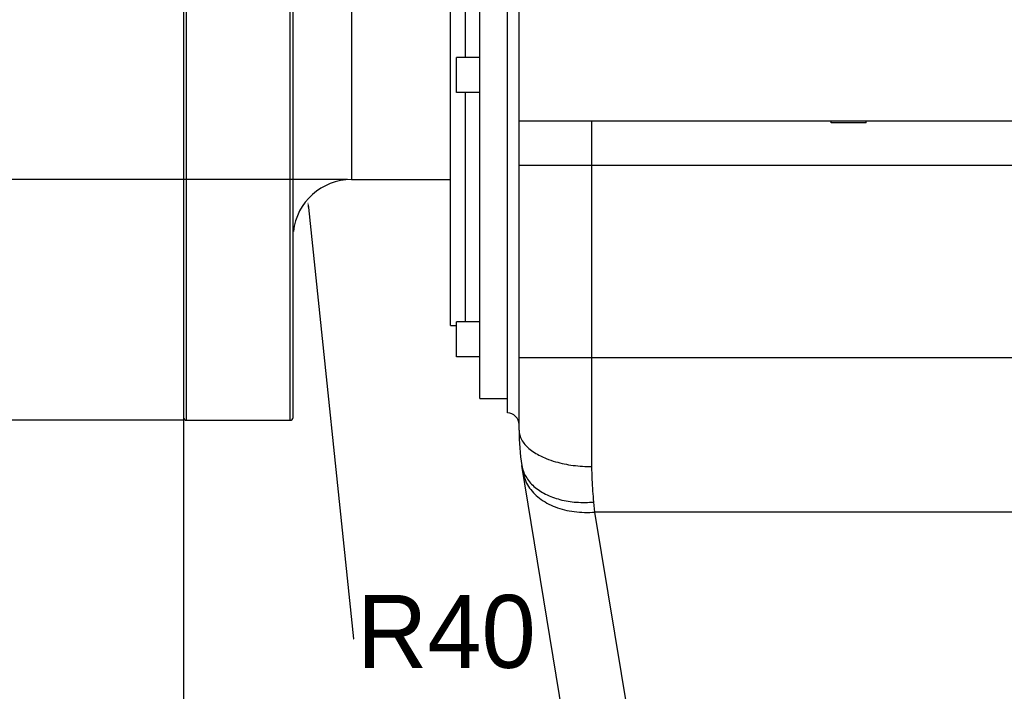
# Model space of a CAD drawing. Header units: millimetres. Extents: x -1960 to 5860, y -1328 to 4132.
# Tile 10 of 32: x -1285 to -610, y 1575 to 2035. Entities that reach past the tile are written whole.
import ezdxf
from ezdxf import colors
from ezdxf.entities.mleader import LeaderData, LeaderLine
from ezdxf.math import Vec2, Vec3

# ---------------------------------------------------------------- set-up
doc = ezdxf.new("R2010")
doc.units = ezdxf.units.MM
for name, color, linetype in [('02___PRT_ALL_AXES', 7, 'Continuous'), ('3_ALL_AXES', 7, 'Continuous'), ('Layer2', 10, 'Continuous')]:
    doc.layers.add(name, color=color, linetype=linetype)
doc.dimstyles.get("Standard").update_dxf_attribs({"dimtxt": 2.5, "dimasz": 3, "dimexe": 0.18, "dimexo": 0.0625, "dimgap": 0.09, "dimtad": 1, "dimdsep": 46, "dimtxsty": 'Standard', "dimcen": 0.09, "dimadec": 0, "dimazin": 0, "dimtol": 1, "dimtp": 0.01, "dimtm": 0.01, "dimtfac": 1, "dimtofl": 0, "dimtmove": 0, "dimatfit": 3, "dimfxl": 0, "dimtolj": 1, "dimarcsym": 0})

# ---------------------------------------------------------------- blocks, each defined once
blk = doc.blocks.new('*D14')
at = {"layer": 'Defpoints', "color": 0}
for p in [(1386.472445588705, 2857.159943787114), (-1172.427554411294, 1858.047562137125), (1386.472445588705, 882.3094444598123)]:
    blk.add_point(p, dxfattribs=at)
at = {"layer": 'Layer2', "color": 0, "lineweight": -2}
for p, q in [((1386.472445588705, 2854.534943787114), (1386.472445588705, 874.7494444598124)), ((-1172.427554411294, 1855.422562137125), (-1172.427554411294, 874.7494444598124)), ((-1072.427554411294, 882.3094444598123), (1286.472445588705, 882.3094444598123))]:
    blk.add_line(p, q, dxfattribs=at)
at = {"layer": 'Layer2', "color": 0}
for points in [[(-1072.427554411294, 898.9761111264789), (-1072.427554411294, 865.6427777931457), (-1172.427554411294, 882.3094444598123)], [(1286.472445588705, 898.9761111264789), (1286.472445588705, 865.6427777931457), (1386.472445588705, 882.3094444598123)]]:
    blk.add_solid(points, dxfattribs=at)
at = {"layer": 'Layer2', "color": 0, "insert": (107.0224455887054, 942.3094444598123), "char_height": 100, "attachment_point": 5}
blk.add_mtext('\\A1;2559', dxfattribs=at)
blk = doc.blocks.new('*D15')
at = {"layer": 'Defpoints', "color": 0}
for p in [(496.5724455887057, 1920.577031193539), (-1172.427554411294, 1856.557370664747), (496.5724455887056, 1058.13679792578)]:
    blk.add_point(p, dxfattribs=at)
at = {"layer": 'Layer2', "color": 0, "lineweight": -2}
for p, q in [((496.5724455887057, 1917.952031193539), (496.5724455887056, 1050.57679792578)), ((-1172.427554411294, 1853.932370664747), (-1172.427554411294, 1050.57679792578)), ((-1072.427554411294, 1058.13679792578), (396.5724455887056, 1058.13679792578))]:
    blk.add_line(p, q, dxfattribs=at)
at = {"layer": 'Layer2', "color": 0}
for points in [[(-1072.427554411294, 1074.803464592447), (-1072.427554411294, 1041.470131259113), (-1172.427554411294, 1058.13679792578)], [(396.5724455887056, 1074.803464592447), (396.5724455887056, 1041.470131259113), (496.5724455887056, 1058.13679792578)]]:
    blk.add_solid(points, dxfattribs=at)
at = {"layer": 'Layer2', "color": 0, "insert": (-337.9275544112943, 1118.13679792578), "char_height": 100, "attachment_point": 5}
blk.add_mtext('\\A1;1669', dxfattribs=at)
blk = doc.blocks.new('*D16')
at = {"layer": 'Defpoints', "color": 0}
for p in [(-1172.427554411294, 1779.782566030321), (-944.4275544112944, 1529.133906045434), (-944.4275544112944, 907.7737910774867)]:
    blk.add_point(p, dxfattribs=at)
at = {"layer": 'Layer2', "color": 0, "lineweight": -2}
for p, q in [((-1172.427554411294, 1777.157566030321), (-1172.427554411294, 900.2137910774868)), ((-944.4275544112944, 1526.508906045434), (-944.4275544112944, 900.2137910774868)), ((-1072.427554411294, 907.7737910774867), (-1044.427554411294, 907.7737910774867)), ((-944.4275544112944, 907.7737910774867), (-557.7608877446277, 907.7737910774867))]:
    blk.add_line(p, q, dxfattribs=at)
at = {"layer": 'Layer2', "color": 0}
for points in [[(-1072.427554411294, 924.4404577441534), (-1072.427554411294, 891.1071244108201), (-1172.427554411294, 907.7737910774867)], [(-1044.427554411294, 924.4404577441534), (-1044.427554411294, 891.1071244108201), (-944.4275544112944, 907.7737910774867)]]:
    blk.add_solid(points, dxfattribs=at)
at = {"layer": 'Layer2', "color": 0, "insert": (-701.094221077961, 967.7737910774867), "char_height": 100, "attachment_point": 5}
blk.add_mtext('\\A1;228', dxfattribs=at)
blk = doc.blocks.new('*D21')
at = {"layer": 'Defpoints', "color": 0}
for p in [(357.0724455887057, 2414.59908393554), (-1172.427554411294, 1777.157566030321), (-1172.427554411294, 1249.635124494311)]:
    blk.add_point(p, dxfattribs=at)
at = {"layer": 'Layer2', "color": 0, "lineweight": -2}
for p, q in [((357.0724455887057, 2411.97408393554), (357.0724455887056, 1242.075124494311)), ((-1172.427554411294, 1774.532566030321), (-1172.427554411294, 1242.075124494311)), ((257.0724455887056, 1249.635124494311), (-1072.427554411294, 1249.635124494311))]:
    blk.add_line(p, q, dxfattribs=at)
at = {"layer": 'Layer2', "color": 0}
for points in [[(-1072.427554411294, 1266.301791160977), (-1072.427554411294, 1232.968457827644), (-1172.427554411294, 1249.635124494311)], [(257.0724455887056, 1266.301791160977), (257.0724455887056, 1232.968457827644), (357.0724455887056, 1249.635124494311)]]:
    blk.add_solid(points, dxfattribs=at)
at = {"layer": 'Layer2', "color": 0, "insert": (-407.6775544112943, 1309.635124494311), "char_height": 100, "attachment_point": 5}
blk.add_mtext('\\A1;1530', dxfattribs=at)
blk = doc.blocks.new('*D22')
at = {"layer": 'Defpoints', "color": 0}
for p in [(-1170.427554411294, 2490.577031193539), (-1698.535770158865, 1760.57703119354), (-1170.427554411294, 1760.577031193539)]:
    blk.add_point(p, dxfattribs=at)
at = {"layer": 'Layer2', "color": 0, "lineweight": -2}
for p, q in [((-1173.052554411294, 2490.577031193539), (-1706.095770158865, 2490.577031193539)), ((-1698.535770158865, 2390.577031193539), (-1698.535770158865, 1860.57703119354)), ((-1173.052554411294, 1760.577031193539), (-1706.095770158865, 1760.57703119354)), ((-1698.535770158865, 1760.57703119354), (-1698.535770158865, 1026.556189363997))]:
    blk.add_line(p, q, dxfattribs=at)
at = {"layer": 'Layer2', "color": 0}
for points in [[(-1715.202436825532, 2390.577031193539), (-1681.869103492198, 2390.577031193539), (-1698.535770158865, 2490.577031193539)], [(-1715.202436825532, 1860.57703119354), (-1681.869103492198, 1860.57703119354), (-1698.535770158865, 1760.57703119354)]]:
    blk.add_solid(points, dxfattribs=at)
at = {"layer": 'Layer2', "color": 0, "insert": (-1758.535770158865, 1211.556189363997), "char_height": 100, "attachment_point": 5, "rotation": 90}
blk.add_mtext('\\A1;Ø730', dxfattribs=at)
blk = doc.blocks.new('*D24')
at = {"layer": 'Defpoints', "color": 0}
for p in [(-1057.427554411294, 2325.577031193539), (-1572.234404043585, 1925.57703119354), (-1057.427554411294, 1925.577031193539)]:
    blk.add_point(p, dxfattribs=at)
at = {"layer": 'Layer2', "color": 0, "lineweight": -2}
for p, q in [((-1060.052554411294, 2325.577031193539), (-1579.794404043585, 2325.577031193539)), ((-1572.234404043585, 2225.577031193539), (-1572.234404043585, 2025.57703119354)), ((-1060.052554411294, 1925.577031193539), (-1579.794404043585, 1925.57703119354)), ((-1572.234404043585, 1925.57703119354), (-1572.234404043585, 1025.678929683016))]:
    blk.add_line(p, q, dxfattribs=at)
at = {"layer": 'Layer2', "color": 0}
for points in [[(-1588.901070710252, 2225.577031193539), (-1555.567737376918, 2225.577031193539), (-1572.234404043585, 2325.577031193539)], [(-1588.901070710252, 2025.57703119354), (-1555.567737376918, 2025.57703119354), (-1572.234404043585, 1925.57703119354)]]:
    blk.add_solid(points, dxfattribs=at)
at = {"layer": 'Layer2', "color": 0, "insert": (-1632.234404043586, 1202.345596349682), "char_height": 100, "attachment_point": 5, "rotation": 90}
blk.add_mtext('\\A1;Ø400', dxfattribs=at)

msp = doc.modelspace()

# ---------------------------------------------------------------- linework, layer by layer
at = {"color": 7, "linetype": 'Continuous'}
for p, q in [((-1172.427554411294, 2488.577031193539), (-1172.427554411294, 1762.577031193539)), ((-1170.427554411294, 1760.577031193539), (-1170.427554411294, 2490.577031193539)), ((-1099.427554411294, 1760.577031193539), (-1099.427554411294, 2490.577031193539)), ((-1097.427554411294, 1762.577031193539), (-1097.427554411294, 2488.577031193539)), ((-950.4275544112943, 1765.58329483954), (-950.4275544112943, 2490.577031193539)), ((-1057.427554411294, 2325.577031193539), (-1057.427554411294, 1925.577031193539)), ((-942.4275544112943, 1753.79059882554), (-942.4275544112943, 2305.577031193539)), ((-979.4275544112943, 2241.77598103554), (-979.4275544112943, 2009.37808135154)), ((-979.4275544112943, 1985.37808135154), (-979.4275544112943, 1828.077387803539)), ((149.5724455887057, 1965.577031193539), (-942.4275544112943, 1965.577031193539)), ((-892.4275544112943, 1728.831365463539), (-892.4275544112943, 1965.577031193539)), ((-704.4275544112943, 1964.577031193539), (-728.4275544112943, 1964.577031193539)), ((-942.4275544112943, 1935.577031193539), (149.5724455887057, 1935.577031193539)), ((-942.4275544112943, 1803.709065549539), (149.5724455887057, 1803.709065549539)), ((-894.4570590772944, 1448.957009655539), (-940.4517041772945, 1729.524344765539)), ((-890.3538113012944, 1697.643048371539), (-891.1103209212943, 1704.565111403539)), ((-839.9568676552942, 1390.22169213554), (-890.3538113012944, 1697.643048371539)), ((97.49870247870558, 1697.643048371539), (-890.3538113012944, 1697.643048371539))]:
    msp.add_line(p, q, dxfattribs=at)
at = {"color": 2, "linetype": 'Continuous'}
for p, q in [((-728.4275544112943, 1964.577031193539), (-728.4275544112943, 1965.577031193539)), ((-704.4275544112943, 1964.577031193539), (-704.4275544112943, 1965.577031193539))]:
    msp.add_line(p, q, dxfattribs=at)
at = {"color": 7, "linetype": 'Continuous'}
for centre, radius, start, end in [((-1057.427554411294, 1885.577031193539), 40, 90, 173.692287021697), ((-1170.427554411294, 1762.577031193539), 2, 180, 270), ((-1099.427554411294, 1762.577031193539), 2, 270, 0), ((-950.4275544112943, 1757.577031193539), 8, 0, 90), ((-792.4275544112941, 1753.79059882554), 150, 180, 189.309940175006), ((-903.5173140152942, 1784.870631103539), 54.43639870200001, 243.5279261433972, 248.1159864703)]:
    msp.add_arc(centre, radius, start, end, dxfattribs=at)
for points, start_tangent, end_tangent in [([(-942.4275544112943, 1753.790598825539), (-940.7238616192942, 1747.33070421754), (-935.7288733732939, 1741.311025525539), (-927.7829683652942, 1736.14179443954)], (0, -1), (0.8947460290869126, -0.4465753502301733)), ([(-940.4516806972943, 1729.524348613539), (-937.7091747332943, 1721.945778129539)], (0.1617754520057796, -0.9868275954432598), (0.5000516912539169, -0.8659955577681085)), ([(-923.8073322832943, 1734.356903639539), (-917.4276306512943, 1732.175291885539), (-905.3685546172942, 1729.681837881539), (-892.4275544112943, 1728.831365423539)], (0.927599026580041, -0.3735773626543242), (0.9999999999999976, -7.108241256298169e-08)), ([(-891.1103209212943, 1704.565111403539), (-891.7911593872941, 1711.935549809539), (-892.2547376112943, 1720.01687160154), (-892.4275544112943, 1728.831365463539)], (-0.1086390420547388, 0.9940812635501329), (-8.17040944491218e-06, 0.9999999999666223)), ([(-939.6951945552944, 1724.90963607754), (-935.9861355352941, 1715.29897709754), (-928.4340362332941, 1707.178918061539), (-917.6749153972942, 1701.23331011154), (-904.6148792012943, 1697.96287762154), (-890.3538113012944, 1697.643048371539)], (0.1617750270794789, -0.986827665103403), (0.996657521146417, 0.08169324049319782)), ([(-937.7091747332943, 1721.945778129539), (-932.2073555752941, 1715.29493479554), (-924.2720088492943, 1709.965642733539), (-914.3730194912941, 1706.27347152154), (-903.0965478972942, 1704.437050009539), (-891.1103209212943, 1704.56512037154)], (0.5000516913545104, -0.8659955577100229), (0.995765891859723, 0.0919254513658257))]:
    msp.add_spline(points, degree=3, dxfattribs=dict(at, start_tangent=start_tangent, end_tangent=end_tangent))
at = {"layer": '02___PRT_ALL_AXES', "color": 7, "linetype": 'Continuous'}
for p, q in [((-969.4275544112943, 1775.577498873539), (-969.4275544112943, 2485.576563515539)), ((-989.4275544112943, 1825.577141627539), (-989.4275544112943, 2435.576920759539)), ((-1057.427554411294, 1925.577031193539), (-989.4275544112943, 1925.577031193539)), ((-989.4275544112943, 1825.577031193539), (-985.4275544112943, 1825.577031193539)), ((-969.4275544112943, 1775.577031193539), (-950.4275544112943, 1775.577031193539)), ((-1170.427554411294, 1760.577031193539), (-1099.427554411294, 1760.577031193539))]:
    msp.add_line(p, q, dxfattribs=at)
at = {"layer": '3_ALL_AXES', "color": 7, "linetype": 'Continuous'}
for p, q in [((-985.4275544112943, 1985.37808135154), (-985.4275544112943, 2009.37808135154)), ((-969.4275544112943, 2009.37808135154), (-985.4275544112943, 2009.37808135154)), ((-969.4275544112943, 1985.37808135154), (-985.4275544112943, 1985.37808135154)), ((-985.4275544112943, 1804.077387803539), (-985.4275544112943, 1828.077387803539)), ((-969.4275544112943, 1828.077387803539), (-985.4275544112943, 1828.077387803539)), ((-969.4275544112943, 1804.077387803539), (-985.4275544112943, 1804.077387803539))]:
    msp.add_line(p, q, dxfattribs=at)

# ---------------------------------------------------------------- dimensions: what is measured, and where the dimension line sits
at = {"layer": 'Layer2'}
for base, p1, p2, picture, middle in [((1386.472445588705, 882.3094444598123), (-1172.427554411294, 1858.047562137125), (1386.472445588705, 2857.159943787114), '*D14', (107.0224455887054, 882.3094444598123)), ((-944.4275544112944, 907.7737910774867), (-1172.427554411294, 1779.782566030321), (-944.4275544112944, 1529.133906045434), '*D16', (-701.094221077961, 907.7737910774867))]:
    dim = msp.add_linear_dim(base=base, p1=p1, p2=p2, dimstyle='Standard', override={"dimtxt": 100, "dimasz": 100, "dimexe": 7.56, "dimexo": 2.625, "dimgap": 10, "dimdec": 0, "dimzin": 0, "dimdsep": 44, "dimcen": 3.78, "dimtol": 0, "dimtdec": 0, "dimtzin": 0}, dxfattribs=at)
    dim.commit()
    dim.dimension.update_dxf_attribs({"geometry": picture, "text_midpoint": middle, "dimtype": 160})
for base, p1, p2, text, picture, middle in [((-1698.535770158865, 1760.57703119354), (-1170.427554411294, 2490.577031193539), (-1170.427554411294, 1760.577031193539), 'Ø730', '*D22', (-1698.535770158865, 1211.556189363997)), ((-1572.234404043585, 1925.57703119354), (-1057.427554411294, 2325.577031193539), (-1057.427554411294, 1925.577031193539), 'Ø400', '*D24', (-1572.234404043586, 1202.345596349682))]:
    dim = msp.add_linear_dim(base=base, p1=p1, p2=p2, angle=90, text=text, dimstyle='Standard', override={"dimtxt": 100, "dimasz": 100, "dimexe": 7.56, "dimexo": 2.625, "dimgap": 10, "dimdec": 0, "dimzin": 0, "dimdsep": 44, "dimcen": 3.78, "dimtol": 0, "dimtdec": 0, "dimtzin": 0}, dxfattribs=at)
    dim.commit()
    dim.dimension.update_dxf_attribs({"geometry": picture, "text_midpoint": middle, "dimtype": 160})
for base, p1, p2, picture, middle in [((-1172.427554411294, 1249.635124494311), (357.0724455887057, 2414.59908393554), (-1172.427554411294, 1777.157566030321), '*D21', (-407.6775544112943, 1309.635124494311)), ((496.5724455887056, 1058.13679792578), (-1172.427554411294, 1856.557370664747), (496.5724455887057, 1920.577031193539), '*D15', (-337.9275544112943, 1118.13679792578))]:
    dim = msp.add_linear_dim(base=base, p1=p1, p2=p2, dimstyle='Standard', override={"dimtxt": 100, "dimasz": 100, "dimexe": 7.56, "dimexo": 2.625, "dimgap": 10, "dimdec": 0, "dimzin": 0, "dimdsep": 44, "dimcen": 3.78, "dimtol": 0, "dimtdec": 0, "dimtzin": 0}, dxfattribs=at)
    dim.commit()
    dim.dimension.update_dxf_attribs({"geometry": picture, "text_midpoint": middle})

# ---------------------------------------------------------------- leaders
ml = msp.add_multileader_mtext('Standard', dxfattribs=at)
ml.set_content('R40', color=256)
ml.set_leader_properties()
ml.build(insert=Vec2(0, 0))
ml.multileader.update_dxf_attribs({"text_right_attachment_type": 6, "dogleg_length": 0.36})
ctx = ml.context
ctx.base_point, ctx.char_height, ctx.plane_origin = Vec3(-1055.621995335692, 1610.857899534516), 50, Vec3(-1087.219487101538, 1910.495294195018)
ctx.right_attachment = 6
notes = []
notes.append((ctx, [(0, (1, 1, 0), (-1055.981995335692, 1610.857899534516), (1, 0), 0.3600000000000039, [(0, [(-1087.219487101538, 1910.495294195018)], 0, [])])]))
ctx.mtext.insert, ctx.mtext.flow_direction = Vec3(-1053.621995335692, 1640.857899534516), 5
for ctx, leaders in notes:
    for number, flags, end, landing, length, lines in leaders:
        leader = LeaderData()
        leader.index, (leader.has_last_leader_line, leader.has_dogleg_vector, leader.attachment_direction) = number, flags
        leader.last_leader_point, leader.dogleg_vector, leader.dogleg_length = Vec3(end), Vec3(landing), length
        for number, points, colour, breaks in lines:
            line = LeaderLine()
            line.index, line.vertices, line.color, line.breaks = number, Vec3.list(points), colors.encode_raw_color(colour), breaks
            leader.lines.append(line)
        ctx.leaders.append(leader)

doc.saveas('drawing.dxf')
